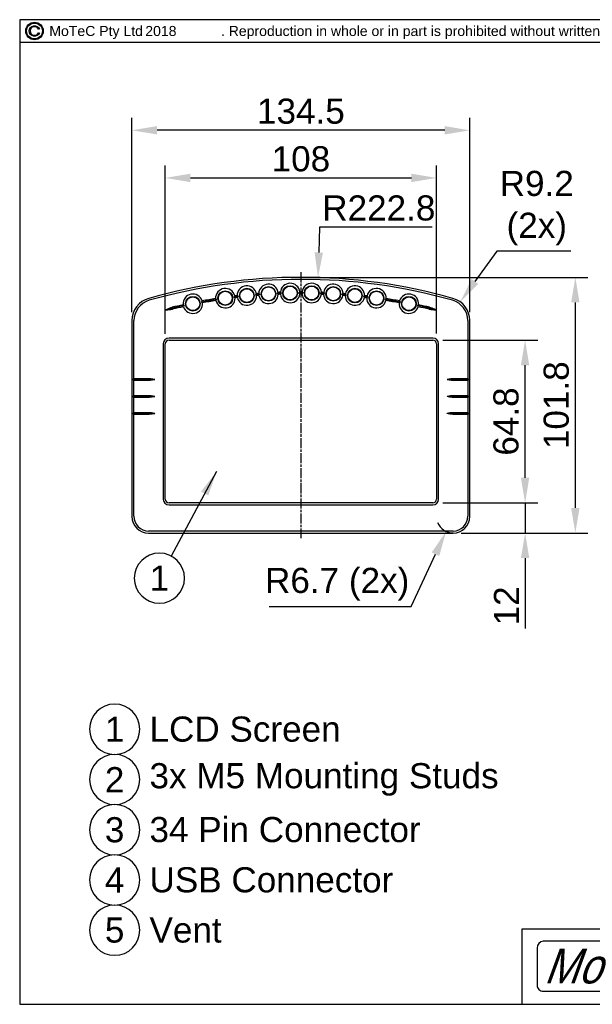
# Model space of a CAD drawing. Extents: x 0 to 283, y 0 to 196.
# Tile 1 of 30: x 0 to 114, y 0 to 196. Entities that reach past the tile are written whole.
import ezdxf
from ezdxf.enums import TextEntityAlignment as Align

# ---------------------------------------------------------------- set-up
doc = ezdxf.new("R2010")
doc.units = 0
doc.linetypes.add('CENTER', pattern=[12, 8, -1, 2, -1])
doc.layers.get('0').update_dxf_attribs({"linetype": 'CONTINUOUS'})
doc.layers.get('DEFPOINTS').update_dxf_attribs({"linetype": 'CONTINUOUS'})
for name, color, linetype in [('BORDER', 3, 'CONTINUOUS'), ('BORDERMOTEC', 5, 'CONTINUOUS'), ('BORDERTEXT', 7, 'CONTINUOUS'), ('CTR', 7, 'CENTER'), ('DIM', 7, 'CONTINUOUS'), ('VISIBLE', 255, 'CONTINUOUS')]:
    doc.layers.add(name, color=color, linetype=linetype)
doc.styles.add('ROMANS', font='romans.shx')
doc.styles.add('SANSSERIF', font='sanss___.ttf')
doc.styles.add('SWISBOBT', font='swissk.ttf', dxfattribs={"width": 0.85, "oblique": 20})
doc.dimstyles.new('ISO-25', dxfattribs={"dimtxt": 2.5, "dimasz": 2.5, "dimexe": 1.25, "dimexo": 1, "dimgap": 0.6, "dimtad": 1, "dimdec": 1, "dimzin": 9, "dimdsep": 46, "dimtxsty": 'SANSSERIF', "dimcen": 0.75, "dimadec": 1, "dimazin": 0, "dimtfac": 1, "dimtdec": 1, "dimtmove": 0, "dimatfit": 3, "dimfxl": 1, "dimarcsym": 0})
doc.dimstyles.new('ISO-25$0', dxfattribs={"dimtxt": 2.5, "dimasz": 2.5, "dimexe": 1.25, "dimexo": 1, "dimgap": 0.6, "dimtad": 1, "dimdec": 1, "dimzin": 9, "dimdsep": 46, "dimtxsty": 'SANSSERIF', "dimcen": 0.75, "dimadec": 1, "dimazin": 0, "dimtfac": 1, "dimtdec": 1, "dimtmove": 0, "dimatfit": 3, "dimfxl": 1, "dimarcsym": 0})
doc.dimstyles.new('ISO-25$4', dxfattribs={"dimtxt": 2.5, "dimasz": 2.5, "dimexe": 1.25, "dimexo": 1, "dimgap": 0.6, "dimtad": 1, "dimtih": 1, "dimtoh": 1, "dimdec": 1, "dimlfac": 4, "dimzin": 1, "dimdsep": 46, "dimtxsty": 'SANSSERIF', "dimcen": 0, "dimadec": 1, "dimazin": 0, "dimtfac": 1, "dimtdec": 1, "dimtofl": 0, "dimtmove": 0, "dimatfit": 3, "dimfxl": 1, "dimarcsym": 0})

# ---------------------------------------------------------------- blocks, each defined once
blk = doc.blocks.new('Motec_Logo')
at = {"layer": 'BORDERMOTEC'}
blk.add_lwpolyline([(34, -3.7), (34, 3.7, 0.381225), (32.8, 5.1), (1.2, 5.1, 0.381225), (0, 3.7), (0, -3.7, 0.414214), (1.2, -4.9), (32.8, -4.9, 0.414214)], format="xyb", close=True, dxfattribs=at)
at = {"layer": 'BORDER', "style": 'SWISBOBT', "oblique": 20, "width": 0.85}
for s, height, p in [('Mo', 6.904, (1.3, 0.1)), ('T', 6.9, (13.66, 0.1)), ('eC', 6.904, (18.73, 0.1))]:
    blk.add_text(s, height=height, dxfattribs=at).set_placement(p, align=Align.MIDDLE_LEFT)
blk = doc.blocks.new('C_Copyright_logo-a')
blk.add_lwpolyline([(0.89, 0.4, 4.655546), (0.89, -0.4), (1.1, -0.4, -5.694743), (1.1, 0.4)], format="xyb", close=True)
for radius in [1.97, 1.77]:
    blk.add_circle((0, 0), radius)
blk = doc.blocks.new('Prof-A4_Motec_Mech_No-Billhead')
at = {"layer": 'BORDER'}
for p, q in [((100, 15), (283, 15)), ((100, 0), (100, 15))]:
    blk.add_line(p, q, dxfattribs=at)
blk.add_lwpolyline([(0, 0), (283, 0), (283, 196), (0, 196)], close=True, dxfattribs=at)
blk.add_lwpolyline([(0, 191.5), (151.5, 191.5), (151.5, 196)], dxfattribs=at)
at = {"layer": 'BORDER', "xscale": 0.8864939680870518, "yscale": 0.8864939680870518, "zscale": 0.8864939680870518}
blk.add_blockref('C_Copyright_logo-a', (2.95, 193.75), dxfattribs=at)
at = {"layer": 'BORDER'}
blk.add_blockref('Motec_Logo', (103, 7.5), dxfattribs=at)
at = {"layer": 'BORDER', "style": 'SANSSERIF'}
blk.add_text('MoTeC Pty Ltd                    . Reproduction in whole or in part is prohibited without written approval from MoTeC Pty Ltd.', height=2, dxfattribs=at).set_placement((5.9, 193.75), align=Align.MIDDLE_LEFT)
at = {"layer": 'BORDERTEXT', "style": 'SANSSERIF', "flags": 4}
blk.add_attdef('2011', (24.99, 192.75), '', height=2, dxfattribs=at)
at = {"layer": 'BORDERTEXT', "style": 'SANSSERIF'}
blk.add_attdef('-2011', (31.82, 192.75), '', height=2, dxfattribs=at)
at = {"layer": 'BORDERTEXT', "style": 'SANSSERIF', "flags": 4}
for tag, p in [('0.15', (214.38, 18.75)), ('0.5%%D', (229.57, 18.75))]:
    blk.add_attdef(tag, text='', height=2.5, dxfattribs=at).set_placement(p, align=Align.MIDDLE_LEFT)
blk.add_attdef('1:2', text='', height=2.5, dxfattribs=at).set_placement((252.64, 18.75), align=Align.MIDDLE)
at = {"layer": 'BORDERTEXT', "style": 'SANSSERIF'}
for tag, height, p in [('TITLE', 3, (193, 11.25)), ('1of1', 2.5, (248, 5.2)), ('SPU88888', 3.5, (270.5, 5.2)), ('22.12.2012', 2.5, (156.74, 3.75)), ('INT', 2.5, (216.24, 3.75)), ('A', 2.5, (232.48, 3.75))]:
    blk.add_attdef(tag, text='', height=height, dxfattribs=at).set_placement(p, align=Align.MIDDLE)
blk = doc.blocks.new('*D25')
at = {"layer": 'DEFPOINTS', "color": 0, "transparency": 16777216}
for p in [(22.35, 173.98), (22.35, 136.52), (89.6, 136.52)]:
    blk.add_point(p, dxfattribs=at)
at = {"layer": 'DIM', "color": 0, "lineweight": -2, "transparency": 16777216}
for p, q in [((22.35, 137.77), (22.35, 176.48)), ((89.6, 137.77), (89.6, 176.48)), ((84.6, 173.98), (27.35, 173.98))]:
    blk.add_line(p, q, dxfattribs=at)
at = {"layer": 'DIM', "color": 0, "transparency": 16777216}
for points in [[(27.35, 174.82), (27.35, 173.15), (22.35, 173.98)], [(84.6, 174.82), (84.6, 173.15), (89.6, 173.98)]]:
    blk.add_solid(points, dxfattribs=at)
at = {"layer": 'DIM', "color": 0, "transparency": 16777216, "insert": (55.97, 177.76), "char_height": 5, "attachment_point": 5, "style": 'SANSSERIF'}
blk.add_mtext('134.5', dxfattribs=at)
blk = doc.blocks.new('*D26')
at = {"layer": 'DEFPOINTS', "color": 0, "transparency": 16777216}
for p in [(82.97, 164.5), (28.97, 131.49), (82.97, 131.5)]:
    blk.add_point(p, dxfattribs=at)
at = {"layer": 'DIM', "color": 0, "lineweight": -2, "transparency": 16777216}
for p, q in [((28.97, 133.49), (28.97, 167)), ((82.97, 133.5), (82.97, 167)), ((33.97, 164.5), (77.97, 164.5))]:
    blk.add_line(p, q, dxfattribs=at)
at = {"layer": 'DIM', "color": 0, "transparency": 16777216}
for points in [[(33.97, 165.34), (33.97, 163.67), (28.97, 164.5)], [(77.97, 165.34), (77.97, 163.67), (82.97, 164.5)]]:
    blk.add_solid(points, dxfattribs=at)
at = {"layer": 'DIM', "color": 0, "transparency": 16777216, "insert": (55.97, 168.28), "char_height": 5, "attachment_point": 5, "style": 'SANSSERIF'}
blk.add_mtext('108', dxfattribs=at)
blk = doc.blocks.new('*D27')
at = {"layer": 'DEFPOINTS', "color": 0, "transparency": 16777216}
for p in [(82.22, 99.81), (85.85, 93.81), (100.6, 93.81)]:
    blk.add_point(p, dxfattribs=at)
at = {"layer": 'DIM', "color": 0, "lineweight": -2, "transparency": 16777216}
for p, q in [((100.6, 104.81), (100.6, 109.81)), ((84.22, 99.81), (103.1, 99.81)), ((100.6, 99.81), (100.6, 93.81)), ((87.85, 93.81), (103.1, 93.81)), ((100.6, 88.81), (100.6, 74.8))]:
    blk.add_line(p, q, dxfattribs=at)
at = {"layer": 'DIM', "color": 0, "transparency": 16777216}
for points in [[(99.76, 104.81), (101.43, 104.81), (100.6, 99.81)], [(99.76, 88.81), (101.43, 88.81), (100.6, 93.81)]]:
    blk.add_solid(points, dxfattribs=at)
at = {"layer": 'DIM', "color": 0, "transparency": 16777216, "insert": (96.9, 79.31), "char_height": 5, "attachment_point": 5, "rotation": 90, "style": 'SANSSERIF'}
blk.add_mtext('12', dxfattribs=at)
blk = doc.blocks.new('*D28')
at = {"layer": 'DEFPOINTS', "color": 0, "transparency": 16777216}
for p in [(82.22, 132.21), (100.6, 132.21), (82.22, 99.81)]:
    blk.add_point(p, dxfattribs=at)
at = {"layer": 'DIM', "color": 0, "lineweight": -2, "transparency": 16777216}
for p, q in [((84.22, 132.21), (103.1, 132.21)), ((100.6, 104.81), (100.6, 127.21)), ((84.22, 99.81), (103.1, 99.81))]:
    blk.add_line(p, q, dxfattribs=at)
at = {"layer": 'DIM', "color": 0, "transparency": 16777216}
for points in [[(99.76, 127.21), (101.43, 127.21), (100.6, 132.21)], [(99.76, 104.81), (101.43, 104.81), (100.6, 99.81)]]:
    blk.add_solid(points, dxfattribs=at)
at = {"layer": 'DIM', "color": 0, "transparency": 16777216, "insert": (96.82, 116.01), "char_height": 5, "attachment_point": 5, "rotation": 90, "style": 'SANSSERIF'}
blk.add_mtext('64.8', dxfattribs=at)
blk = doc.blocks.new('*D29')
at = {"layer": 'DEFPOINTS', "color": 0, "transparency": 16777216}
for p in [(55.97, 144.71), (110.6, 144.71), (85.85, 93.81)]:
    blk.add_point(p, dxfattribs=at)
at = {"layer": 'DIM', "color": 0, "lineweight": -2, "transparency": 16777216}
for p, q in [((57.97, 144.71), (113.1, 144.71)), ((110.6, 98.81), (110.6, 139.71)), ((87.85, 93.81), (113.1, 93.81))]:
    blk.add_line(p, q, dxfattribs=at)
at = {"layer": 'DIM', "color": 0, "transparency": 16777216}
for points in [[(109.76, 139.71), (111.43, 139.71), (110.6, 144.71)], [(109.76, 98.81), (111.43, 98.81), (110.6, 93.81)]]:
    blk.add_solid(points, dxfattribs=at)
at = {"layer": 'DIM', "color": 0, "transparency": 16777216, "insert": (106.82, 119.26), "char_height": 5, "attachment_point": 5, "rotation": 90, "style": 'SANSSERIF'}
blk.add_mtext('101.8', dxfattribs=at)
blk = doc.blocks.new('*D30')
at = {"layer": 'DEFPOINTS', "color": 0, "transparency": 16777216}
for p in [(86.27, 97.14), (84.87, 94.12)]:
    blk.add_point(p, dxfattribs=at)
at = {"layer": 'DIM', "color": 0, "lineweight": -2, "transparency": 16777216}
for p, q in [((77.91, 79.2), (82.75, 89.59)), ((49.67, 79.2), (77.91, 79.2))]:
    blk.add_line(p, q, dxfattribs=at)
blk.add_arc((86.27, 97.14), 3.32, 201.9376, 270, dxfattribs=at)
at = {"layer": 'DIM', "color": 0, "transparency": 16777216}
blk.add_solid([(82, 89.94), (83.51, 89.24), (84.87, 94.12)], dxfattribs=at)
at = {"layer": 'DIM', "color": 0, "transparency": 16777216, "insert": (63.19, 83.63), "char_height": 5, "attachment_point": 5, "style": 'SANSSERIF'}
blk.add_mtext('R6.7 (2x)', dxfattribs=at)
blk = doc.blocks.new('*D31')
at = {"layer": 'DEFPOINTS', "color": 0, "transparency": 16777216}
for p in [(87.69, 139.82), (85, 136.09)]:
    blk.add_point(p, dxfattribs=at)
at = {"layer": 'DIM', "color": 0, "lineweight": -2, "transparency": 16777216}
for p, q in [((94.95, 149.89), (90.61, 143.88)), ((109.69, 149.89), (94.95, 149.89))]:
    blk.add_line(p, q, dxfattribs=at)
at = {"layer": 'DIM', "color": 0, "transparency": 16777216}
blk.add_solid([(89.93, 144.37), (91.29, 143.39), (87.69, 139.82)], dxfattribs=at)
at = {"layer": 'DIM', "color": 0, "transparency": 16777216, "insert": (102.92, 158.49), "char_height": 5, "attachment_point": 5, "style": 'SANSSERIF'}
blk.add_mtext('R9.2\\P(2x)', dxfattribs=at)
blk = doc.blocks.new('*D32')
at = {"layer": 'DEFPOINTS', "color": 0, "transparency": 16777216}
for p in [(59.38, 144.66), (55.97, 33.31)]:
    blk.add_point(p, dxfattribs=at)
at = {"layer": 'DIM', "color": 0, "lineweight": -2, "transparency": 16777216}
for p, q in [((59.68, 154.71), (59.53, 149.66)), ((82.08, 154.71), (59.68, 154.71))]:
    blk.add_line(p, q, dxfattribs=at)
at = {"layer": 'DIM', "color": 0, "transparency": 16777216}
blk.add_solid([(58.7, 149.68), (60.36, 149.63), (59.38, 144.66)], dxfattribs=at)
at = {"layer": 'DIM', "color": 0, "transparency": 16777216, "insert": (71.48, 158.49), "char_height": 5, "attachment_point": 5, "style": 'SANSSERIF'}
blk.add_mtext('R222.8', dxfattribs=at)
blk = doc.blocks.new('billitem_balloon_Motec_wiring')
blk.add_circle((0, 0), 2.5)
at = {"style": 'SANSSERIF'}
blk.add_attdef('1', text='', height=2.5, dxfattribs=at).set_placement((0, 0), align=Align.MIDDLE)

msp = doc.modelspace()

# ---------------------------------------------------------------- linework, layer by layer
at = {"layer": 'CTR', "ltscale": 0.25}
msp.add_line((55.97, 145.7131), (55.97, 92.8131), dxfattribs=at)
at = {"layer": 'VISIBLE'}
for p, q in [((22.345, 136.0935), (22.345, 97.1381)), ((22.745, 124.5831), (22.745, 136.0935)), ((89.195, 136.0935), (89.195, 124.5831)), ((89.595, 97.1381), (89.595, 136.0935)), ((28.57, 131.4631), (28.57, 100.5631)), ((28.97, 100.5631), (28.97, 131.4631)), ((82.22, 132.6131), (29.72, 132.6131)), ((29.72, 132.2131), (82.22, 132.2131)), ((82.97, 131.4631), (82.97, 100.5631)), ((83.37, 100.5631), (83.37, 131.4631)), ((22.545, 124.3831), (22.745, 124.5831)), ((22.745, 124.1831), (22.545, 124.3831)), ((22.545, 124.3831), (25.445, 124.3831)), ((22.745, 124.5831), (25.445, 124.5831)), ((25.445, 124.1831), (22.745, 124.1831)), ((22.745, 121.2081), (22.745, 124.1831)), ((25.445, 124.3831), (26.8733, 124.3831)), ((86.495, 124.3831), (85.0667, 124.3831)), ((86.495, 124.5831), (89.195, 124.5831)), ((89.395, 124.3831), (86.495, 124.3831)), ((89.195, 124.1831), (86.495, 124.1831)), ((89.195, 124.5831), (89.395, 124.3831)), ((89.395, 124.3831), (89.195, 124.1831)), ((89.195, 124.1831), (89.195, 121.2081)), ((22.545, 121.0081), (22.745, 121.2081)), ((22.545, 121.0081), (25.445, 121.0081)), ((22.745, 120.8081), (22.545, 121.0081)), ((22.745, 121.2081), (25.445, 121.2081)), ((22.745, 117.8331), (22.745, 120.8081)), ((25.445, 120.8081), (22.745, 120.8081)), ((25.445, 121.0081), (26.8733, 121.0081)), ((86.495, 121.0081), (85.0667, 121.0081)), ((86.495, 121.2081), (89.195, 121.2081)), ((89.395, 121.0081), (86.495, 121.0081)), ((89.195, 120.8081), (86.495, 120.8081)), ((89.195, 121.2081), (89.395, 121.0081)), ((89.395, 121.0081), (89.195, 120.8081)), ((89.195, 120.8081), (89.195, 117.8331)), ((22.545, 117.6331), (22.745, 117.8331)), ((22.745, 117.4331), (22.545, 117.6331)), ((22.545, 117.6331), (25.445, 117.6331)), ((22.745, 117.8331), (25.445, 117.8331)), ((25.445, 117.6331), (26.8733, 117.6331)), ((86.495, 117.6331), (85.0667, 117.6331)), ((86.495, 117.8331), (89.195, 117.8331)), ((89.395, 117.6331), (86.495, 117.6331)), ((89.195, 117.8331), (89.395, 117.6331)), ((89.395, 117.6331), (89.195, 117.4331)), ((25.445, 117.4331), (22.745, 117.4331)), ((22.745, 97.1381), (22.745, 117.4331)), ((89.195, 117.4331), (86.495, 117.4331)), ((89.195, 117.4331), (89.195, 97.1381)), ((82.22, 99.8131), (29.72, 99.8131)), ((29.72, 99.4131), (82.22, 99.4131)), ((86.27, 94.2131), (25.67, 94.2131)), ((25.67, 93.8131), (86.27, 93.8131))]:
    msp.add_line(p, q, dxfattribs=at)
for centre, radius in [((40.92, 140.5623), 1.4625), ((40.92, 140.5623), 1.4), ((40.92, 140.5623), 1.3778), ((45.22, 141.0782), 1.4625), ((45.22, 141.0782), 1.4), ((45.22, 141.0782), 1.3778), ((49.52, 141.4208), 1.4625), ((49.52, 141.4208), 1.4), ((49.52, 141.4208), 1.3778), ((53.82, 141.5917), 1.4625), ((53.82, 141.5917), 1.4), ((53.82, 141.5917), 1.3778), ((58.12, 141.5917), 1.4625), ((58.12, 141.5917), 1.4), ((58.12, 141.5917), 1.3778), ((62.42, 141.4208), 1.4625), ((62.42, 141.4208), 1.4), ((62.42, 141.4208), 1.3778), ((66.72, 141.0782), 1.4625), ((66.72, 141.0782), 1.4), ((66.72, 141.0782), 1.3778), ((71.02, 140.5623), 1.4625), ((71.02, 140.5623), 1.4), ((71.02, 140.5623), 1.3778), ((34.47, 139.4576), 1.4625), ((34.47, 139.4576), 1.4), ((34.47, 139.4576), 1.3778), ((77.47, 139.4576), 1.4625), ((77.47, 139.4576), 1.4), ((77.47, 139.4576), 1.3778)]:
    msp.add_circle(centre, radius, dxfattribs=at)
for centre, radius, start, end in [((55.97, 33.3092), 111.4039, 74.230995, 105.769005), ((55.97, 33.3092), 111.0039, 74.230995, 105.769005), ((49.52, 141.4208), 1.9375, 8.829693, 177.998805), ((53.82, 141.5917), 1.9375, 6.552914, 175.722054), ((58.12, 141.5917), 1.9375, 4.277946, 173.447086), ((62.42, 141.4208), 1.9375, 2.001195, 171.170307), ((34.47, 139.4576), 1.9375, 16.865764, 186.034555), ((40.92, 140.5623), 1.9375, 13.403231, 182.572203), ((45.22, 141.0782), 1.9375, 11.1119, 180.280956), ((55.97, 33.3092), 108.3039, 94.333445, 94.777233), ((55.97, 33.3092), 108.5039, 94.432838, 94.677839), ((49.52, 141.4208), 1.9375, 189.849191, 356.979308), ((55.97, 33.3092), 108.3039, 92.05668, 92.495054), ((55.97, 33.3092), 108.5039, 92.156073, 92.39566), ((55.97, 33.3092), 108.1039, 92.157956, 92.393777), ((53.82, 141.5917), 1.9375, 187.57244, 354.702529), ((55.97, 33.3092), 108.3039, 89.781711, 90.218289), ((55.97, 33.3092), 108.5039, 89.881105, 90.118895), ((55.97, 33.3092), 108.1039, 89.882987, 90.117013), ((58.12, 141.5917), 1.9375, 185.297471, 352.42756), ((55.97, 33.3092), 108.3039, 87.504946, 87.94332), ((55.97, 33.3092), 108.1039, 87.606223, 87.842044), ((55.97, 33.3092), 108.5039, 87.60434, 87.843927), ((62.42, 141.4208), 1.9375, 183.020692, 350.150809), ((55.97, 33.3092), 108.3039, 85.222767, 85.666555), ((55.97, 33.3092), 108.5039, 85.322161, 85.567162), ((66.72, 141.0782), 1.9375, 359.719044, 168.8881), ((71.02, 140.5623), 1.9375, 357.427797, 166.596769), ((77.47, 139.4576), 1.9375, 353.965445, 163.134236), ((26.945, 136.0935), 4.6, 105.769005, 180), ((26.945, 136.0935), 4.2, 105.769005, 180), ((55.97, 33.3092), 108.5039, 102.468748, 103.659709), ((34.47, 139.4576), 1.9375, 197.884941, 5.015378), ((55.97, 33.3092), 108.3039, 98.906913, 100.530964), ((55.97, 33.3092), 108.5039, 99.006306, 100.431571), ((55.97, 33.3092), 108.1039, 99.008189, 100.429687), ((40.92, 140.5623), 1.9375, 194.422588, 1.552846), ((55.97, 33.3092), 108.3039, 96.615624, 97.068522), ((55.97, 33.3092), 108.5039, 96.715017, 96.969128), ((55.97, 33.3092), 108.1039, 96.7169, 96.967245), ((45.22, 141.0782), 1.9375, 192.131342, 359.261515), ((55.97, 33.3092), 108.1039, 94.434721, 94.675956), ((55.97, 33.3092), 108.1039, 85.324044, 85.565279), ((66.72, 141.0782), 1.9375, 180.738485, 347.868658), ((55.97, 33.3092), 108.3039, 82.931478, 83.384376), ((55.97, 33.3092), 108.1039, 83.032755, 83.2831), ((55.97, 33.3092), 108.5039, 83.030872, 83.284983), ((71.02, 140.5623), 1.9375, 178.447154, 345.577412), ((55.97, 33.3092), 108.3039, 79.469036, 81.093087), ((55.97, 33.3092), 108.1039, 79.570313, 80.991811), ((55.97, 33.3092), 108.5039, 79.568429, 80.993694), ((77.47, 139.4576), 1.9375, 174.984622, 342.115059), ((55.97, 33.3092), 108.5039, 76.340291, 77.531252), ((84.995, 136.0935), 4.2, 0, 74.230995), ((84.995, 136.0935), 4.6, 0, 74.230995), ((55.97, 33.3092), 108.3039, 102.369355, 103.659709), ((55.97, 33.3092), 108.1039, 102.470632, 103.659709), ((55.97, 33.3092), 108.3039, 76.340291, 77.630645), ((55.97, 33.3092), 108.1039, 76.340291, 77.529368), ((29.72, 131.4631), 1.15, 90, 180), ((29.72, 131.4631), 0.75, 90, 180), ((82.22, 131.4631), 1.15, 0, 90), ((82.22, 131.4631), 0.75, 0, 90), ((29.72, 100.5631), 1.15, 180, 270), ((29.72, 100.5631), 0.75, 180, 270), ((82.22, 100.5631), 0.75, 270, 0), ((82.22, 100.5631), 1.15, 270, 0), ((55.97, 99.8631), 1.25, 180, 182.292443), ((25.67, 97.1381), 3.325, 180, 270), ((25.67, 97.1381), 2.925, 180, 270), ((86.27, 97.1381), 3.325, 270, 0), ((86.27, 97.1381), 2.925, 270, 0)]:
    msp.add_arc(centre, radius, start, end, dxfattribs=at)
for points in [[(47.158, 141.0536), (47.0906, 141.1162), (47.0215, 141.1774), (46.9503, 141.2369)], [(47.7864, 141.3035), (47.7256, 141.2335), (47.667, 141.1622), (47.6104, 141.0897)], [(51.4554, 141.3191), (51.3906, 141.3843), (51.324, 141.4481), (51.2553, 141.5104)], [(52.0831, 141.5433), (52.0196, 141.4758), (51.9582, 141.4069), (51.8988, 141.3367)], [(55.7499, 141.4132), (55.6877, 141.4809), (55.6236, 141.5474), (55.5575, 141.6123)], [(56.3826, 141.6123), (56.3164, 141.5474), (56.2523, 141.4809), (56.1902, 141.4132)], [(60.0413, 141.3367), (59.9818, 141.4069), (59.9205, 141.4758), (59.8569, 141.5433)], [(60.6848, 141.5104), (60.6161, 141.4481), (60.5494, 141.3843), (60.4846, 141.3191)], [(64.3296, 141.0897), (64.273, 141.1622), (64.2144, 141.2335), (64.1536, 141.3035)], [(64.9897, 141.2369), (64.9186, 141.1774), (64.8494, 141.1162), (64.7821, 141.0536)], [(36.4007, 139.6274), (36.3274, 139.6829), (36.2524, 139.7368), (36.1757, 139.7889)], [(39.2013, 140.3071), (39.1463, 140.2324), (39.0935, 140.1567), (39.0429, 140.0799)], [(42.8574, 140.6152), (42.7876, 140.675), (42.7161, 140.7334), (42.6426, 140.79)], [(43.4925, 140.8919), (43.4345, 140.8196), (43.3788, 140.746), (43.3251, 140.6713)], [(68.6149, 140.6713), (68.5612, 140.746), (68.5055, 140.8196), (68.4476, 140.8919)], [(69.2974, 140.79), (69.224, 140.7334), (69.1524, 140.675), (69.0826, 140.6152)], [(72.8971, 140.0799), (72.8465, 140.1567), (72.7938, 140.2324), (72.7387, 140.3071)], [(75.7643, 139.7889), (75.6876, 139.7368), (75.6127, 139.6829), (75.5394, 139.6274)], [(30.3935, 138.5497), (29.9279, 138.4366), (29.442, 138.3149), (28.9692, 138.1935)], [(32.7698, 139.099), (32.7194, 139.0212), (32.6714, 138.9424), (32.6255, 138.8627)], [(79.3146, 138.8627), (79.2687, 138.9424), (79.2206, 139.0212), (79.1702, 139.099)], [(82.9708, 138.1935), (82.498, 138.3149), (82.0122, 138.4366), (81.5465, 138.5497)]]:
    msp.add_open_spline(points, degree=3, dxfattribs=at)
for points, knots in [([(46.9504, 141.2368), (46.9854, 141.2785), (47.0195, 141.3207), (47.076, 141.3925), (47.0988, 141.422), (47.1212, 141.4516)], [2.3763828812, 2.3763828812, 2.3763828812, 2.3763828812, 2.4167345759, 2.4167345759, 2.4445726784, 2.4445726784, 2.4445726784, 2.4445726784]), ([(47.5837, 141.4885), (47.6105, 141.4628), (47.6377, 141.4373), (47.7049, 141.3753), (47.7452, 141.3391), (47.7863, 141.3034)], [1.4462099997, 1.4462099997, 1.4462099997, 1.4462099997, 1.474047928, 1.474047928, 1.5143998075, 1.5143998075, 1.5143998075, 1.5143998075]), ([(51.2554, 141.5103), (51.2919, 141.5507), (51.3277, 141.5914), (51.3871, 141.661), (51.411, 141.6895), (51.4346, 141.7182)], [2.3763827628, 2.3763827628, 2.3763827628, 2.3763827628, 2.4167346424, 2.4167346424, 2.4445725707, 2.4445725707, 2.4445725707, 2.4445725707]), ([(51.8879, 141.7363), (51.9137, 141.7095), (51.9398, 141.6829), (52.0045, 141.6183), (52.0434, 141.5805), (52.083, 141.5432)], [1.4462100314, 1.4462100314, 1.4462100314, 1.4462100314, 1.4740478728, 1.4740478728, 1.5143998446, 1.5143998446, 1.5143998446, 1.5143998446]), ([(55.5576, 141.6122), (55.5957, 141.6511), (55.633, 141.6904), (55.6951, 141.7575), (55.7202, 141.7851), (55.7449, 141.8128)], [2.3763827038, 2.3763827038, 2.3763827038, 2.3763827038, 2.4167346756, 2.4167346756, 2.444572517, 2.444572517, 2.444572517, 2.444572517]), ([(56.1951, 141.8128), (56.2199, 141.7851), (56.2449, 141.7575), (56.307, 141.6904), (56.3443, 141.6511), (56.3825, 141.6122)], [1.4462100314, 1.4462100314, 1.4462100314, 1.4462100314, 1.4740478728, 1.4740478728, 1.5143998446, 1.5143998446, 1.5143998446, 1.5143998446]), ([(59.857, 141.5432), (59.8967, 141.5805), (59.9355, 141.6183), (60.0002, 141.6829), (60.0263, 141.7095), (60.0521, 141.7363)], [2.3763827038, 2.3763827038, 2.3763827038, 2.3763827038, 2.4167346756, 2.4167346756, 2.444572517, 2.444572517, 2.444572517, 2.444572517]), ([(60.5054, 141.7182), (60.5291, 141.6895), (60.553, 141.661), (60.6123, 141.5914), (60.6481, 141.5507), (60.6846, 141.5103)], [1.4462099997, 1.4462099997, 1.4462099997, 1.4462099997, 1.474047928, 1.474047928, 1.5143998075, 1.5143998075, 1.5143998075, 1.5143998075]), ([(64.1537, 141.3034), (64.1948, 141.3391), (64.2352, 141.3753), (64.3024, 141.4373), (64.3295, 141.4628), (64.3564, 141.4885)], [2.3763827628, 2.3763827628, 2.3763827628, 2.3763827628, 2.4167346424, 2.4167346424, 2.4445725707, 2.4445725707, 2.4445725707, 2.4445725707]), ([(64.8188, 141.4516), (64.8413, 141.422), (64.864, 141.3925), (64.9206, 141.3207), (64.9547, 141.2785), (64.9896, 141.2368)], [1.4462099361, 1.4462099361, 1.4462099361, 1.4462099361, 1.4740480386, 1.4740480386, 1.5143997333, 1.5143997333, 1.5143997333, 1.5143997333]), ([(32.5432, 139.2539), (32.5734, 139.2322), (32.6039, 139.2107), (32.6791, 139.1588), (32.7241, 139.1285), (32.7698, 139.0989)], [1.4462096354, 1.4462096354, 1.4462096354, 1.4462096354, 1.4740485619, 1.4740485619, 1.5143993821, 1.5143993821, 1.5143993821, 1.5143993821]), ([(36.1758, 139.7888), (36.2064, 139.8338), (36.2361, 139.8792), (36.2852, 139.9563), (36.3048, 139.988), (36.3242, 140.0197)], [2.3763834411, 2.3763834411, 2.3763834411, 2.3763834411, 2.4167342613, 2.4167342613, 2.4445731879, 2.4445731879, 2.4445731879, 2.4445731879]), ([(38.9844, 140.4753), (39.0133, 140.4518), (39.0423, 140.4286), (39.1143, 140.3722), (39.1574, 140.3393), (39.2012, 140.3069)], [1.4462098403, 1.4462098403, 1.4462098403, 1.4462098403, 1.4740482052, 1.4740482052, 1.5143996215, 1.5143996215, 1.5143996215, 1.5143996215]), ([(42.6427, 140.7899), (42.6759, 140.833), (42.7083, 140.8765), (42.762, 140.9505), (42.7835, 140.9809), (42.8048, 141.0114)], [2.3763830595, 2.3763830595, 2.3763830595, 2.3763830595, 2.4167344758, 2.4167344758, 2.4445728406, 2.4445728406, 2.4445728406, 2.4445728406]), ([(43.2825, 141.0687), (43.3104, 141.0441), (43.3385, 141.0197), (43.4081, 140.9605), (43.4499, 140.9259), (43.4924, 140.8918)], [1.4462099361, 1.4462099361, 1.4462099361, 1.4462099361, 1.4740480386, 1.4740480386, 1.5143997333, 1.5143997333, 1.5143997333, 1.5143997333]), ([(68.4477, 140.8918), (68.4901, 140.9259), (68.5319, 140.9605), (68.6015, 141.0197), (68.6297, 141.0441), (68.6575, 141.0687)], [2.3763828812, 2.3763828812, 2.3763828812, 2.3763828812, 2.4167345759, 2.4167345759, 2.4445726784, 2.4445726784, 2.4445726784, 2.4445726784]), ([(69.1353, 141.0114), (69.1565, 140.9809), (69.1781, 140.9505), (69.2317, 140.8765), (69.2641, 140.833), (69.2973, 140.7899)], [1.4462098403, 1.4462098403, 1.4462098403, 1.4462098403, 1.4740482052, 1.4740482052, 1.5143996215, 1.5143996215, 1.5143996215, 1.5143996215]), ([(72.7388, 140.3069), (72.7826, 140.3393), (72.8257, 140.3722), (72.8977, 140.4286), (72.9268, 140.4518), (72.9556, 140.4753)], [2.3763830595, 2.3763830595, 2.3763830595, 2.3763830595, 2.4167344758, 2.4167344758, 2.4445728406, 2.4445728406, 2.4445728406, 2.4445728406]), ([(75.6158, 140.0197), (75.6352, 139.988), (75.6549, 139.9563), (75.7039, 139.8792), (75.7336, 139.8338), (75.7642, 139.7888)], [1.4462096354, 1.4462096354, 1.4462096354, 1.4462096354, 1.4740485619, 1.4740485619, 1.5143993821, 1.5143993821, 1.5143993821, 1.5143993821]), ([(79.1703, 139.0989), (79.2159, 139.1285), (79.261, 139.1588), (79.3362, 139.2107), (79.3666, 139.2322), (79.3968, 139.2539)], [2.3763834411, 2.3763834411, 2.3763834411, 2.3763834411, 2.4167342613, 2.4167342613, 2.4445731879, 2.4445731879, 2.4445731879, 2.4445731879]), ([(28.9701, 138.1939), (29.2406, 138.3449), (29.522, 138.4762), (29.907, 138.6164), (30.0021, 138.648), (30.1419, 138.6899), (30.1859, 138.7024), (30.2686, 138.7247), (30.3074, 138.7346), (30.3463, 138.7441)], [0, 0, 0, 0, 0.185877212, 0.185877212, 0.246045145, 0.246045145, 0.273507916, 0.273507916, 0.297539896, 0.297539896, 0.297539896, 0.297539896]), ([(30.4407, 138.3554), (30.3814, 138.341), (30.3219, 138.3276), (30.1761, 138.2974), (30.0895, 138.2817), (29.8227, 138.2395), (29.6413, 138.2196), (29.2966, 138.1969), (29.1333, 138.1925), (28.9701, 138.1939)], [0, 0, 0, 0, 0.03661871, 0.03661871, 0.089359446, 0.089359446, 0.198736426, 0.198736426, 0.296682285, 0.296682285, 0.296682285, 0.296682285]), ([(82.9699, 138.1939), (82.6614, 138.1913), (82.3529, 138.2093), (81.9482, 138.2654), (81.8492, 138.2817), (81.7058, 138.3093), (81.661, 138.3186), (81.5772, 138.3369), (81.5382, 138.3459), (81.4993, 138.3554)], [0, 0, 0, 0, 0.185125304, 0.185125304, 0.245335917, 0.245335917, 0.272812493, 0.272812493, 0.296857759, 0.296857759, 0.296857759, 0.296857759]), ([(81.5937, 138.7441), (81.6531, 138.7297), (81.7121, 138.7141), (81.8555, 138.6735), (81.9395, 138.6472), (82.1958, 138.5599), (82.3657, 138.4919), (82.6809, 138.348), (82.827, 138.2737), (82.9699, 138.1939)], [0, 0, 0, 0, 0.036625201, 0.036625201, 0.089434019, 0.089434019, 0.199072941, 0.199072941, 0.297287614, 0.297287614, 0.297287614, 0.297287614])]:
    msp.add_open_spline(points, degree=3, knots=knots, dxfattribs=at)
for points, weights in [([(25.445, 124.5831), (26.1452, 124.5831), (26.8733, 124.3831)], [1.02, 1.02, 1]), ([(26.8733, 124.3831), (26.1452, 124.1831), (25.445, 124.1831)], [1, 1.02, 1.02]), ([(85.0667, 124.3831), (85.7949, 124.5831), (86.495, 124.5831)], [1, 1.02, 1.02]), ([(86.495, 124.1831), (85.7949, 124.1831), (85.0667, 124.3831)], [1.02, 1.02, 1]), ([(25.445, 121.2081), (26.1452, 121.2081), (26.8733, 121.0081)], [1.02, 1.02, 1]), ([(26.8733, 121.0081), (26.1452, 120.8081), (25.445, 120.8081)], [1, 1.02, 1.02]), ([(85.0667, 121.0081), (85.7949, 121.2081), (86.495, 121.2081)], [1, 1.02, 1.02]), ([(86.495, 120.8081), (85.7949, 120.8081), (85.0667, 121.0081)], [1.02, 1.02, 1]), ([(25.445, 117.8331), (26.1452, 117.8331), (26.8733, 117.6331)], [1.02, 1.02, 1]), ([(26.8733, 117.6331), (26.1452, 117.4331), (25.445, 117.4331)], [1, 1.02, 1.02]), ([(85.0667, 117.6331), (85.7949, 117.8331), (86.495, 117.8331)], [1, 1.02, 1.02]), ([(86.495, 117.4331), (85.7949, 117.4331), (85.0667, 117.6331)], [1.02, 1.02, 1])]:
    msp.add_rational_spline(points, weights, degree=2, dxfattribs=at)

# ---------------------------------------------------------------- block references
at = {"layer": 'DIM'}
ref = msp.add_blockref('Prof-A4_Motec_Mech_No-Billhead', (0, 0), dxfattribs=at)
ref.add_attrib('2011', '2018', (24.9942, 192.75), dxfattribs={"layer": 'BORDERTEXT', "height": 2, "style": 'SANSSERIF'})
ref = msp.add_blockref('billitem_balloon_Motec_wiring', (27.8145, 84.8295), dxfattribs=dict(at, xscale=-2, yscale=2, rotation=180))
ref.add_attrib('1', '1', dxfattribs={"layer": '0', "height": 5, "style": 'SANSSERIF'}).set_placement((27.8145, 84.8295), align=Align.MIDDLE)
ref = msp.add_blockref('billitem_balloon_Motec_wiring', (18.8982, 54.7515), dxfattribs=dict(at, xscale=-2, yscale=2, rotation=180))
ref.add_attrib('1', '1', dxfattribs={"layer": '0', "height": 5, "style": 'SANSSERIF'}).set_placement((18.8982, 54.7515), align=Align.MIDDLE)
ref = msp.add_blockref('billitem_balloon_Motec_wiring', (18.8982, 44.7515), dxfattribs=dict(at, xscale=-2, yscale=2, rotation=180))
ref.add_attrib('1', '2', dxfattribs={"layer": '0', "height": 5, "style": 'SANSSERIF'}).set_placement((18.8982, 44.7515), align=Align.MIDDLE)
ref = msp.add_blockref('billitem_balloon_Motec_wiring', (18.8982, 34.7515), dxfattribs=dict(at, xscale=-2, yscale=2, rotation=180))
ref.add_attrib('1', '3', dxfattribs={"layer": '0', "height": 5, "style": 'SANSSERIF'}).set_placement((18.8982, 34.7515), align=Align.MIDDLE)
ref = msp.add_blockref('billitem_balloon_Motec_wiring', (18.8982, 24.7515), dxfattribs=dict(at, xscale=-2, yscale=2, rotation=180))
ref.add_attrib('1', '4', dxfattribs={"layer": '0', "height": 5, "style": 'SANSSERIF'}).set_placement((18.8982, 24.7515), align=Align.MIDDLE)
ref = msp.add_blockref('billitem_balloon_Motec_wiring', (18.8982, 14.7515), dxfattribs=dict(at, xscale=-2, yscale=2, rotation=180))
ref.add_attrib('1', '5', dxfattribs={"layer": '0', "height": 5, "style": 'SANSSERIF'}).set_placement((18.8982, 14.7515), align=Align.MIDDLE)

# ---------------------------------------------------------------- texts
at = {"layer": 'DIM', "char_height": 5, "attachment_point": 4, "style": 'ROMANS'}
for s, insert in [('{\\fSansSerif|b0|i0|c2|p2; LCD Screen}', (23.8982, 54.7515)), ('{\\fSansSerif|b0|i0|c2|p2; 3x M5 Mounting Studs}', (23.8982, 44.7515)), ('{\\fSansSerif|b0|i0|c2|p2; 34 Pin Connector}', (23.8982, 34.7515)), ('{\\fSansSerif|b0|i0|c2|p2; USB Connector}', (23.8982, 24.7515)), ('{\\fSansSerif|b0|i0|c2|p2; Vent}', (23.8982, 14.7515))]:
    msp.add_mtext_dynamic_manual_height_columns(s, width=98.580509, gutter_width=12.5, heights=[0], dxfattribs=dict(at, insert=insert))

# ---------------------------------------------------------------- dimensions: what is measured, and where the dimension line sits
at = {"layer": 'DIM'}
dim = msp.add_linear_dim(base=(22.345, 173.982), p1=(89.595, 136.5185), p2=(22.345, 136.5185), dimstyle='ISO-25$0', override={"dimscale": 2, "dimexo": 0.625, "dimlfac": 2}, dxfattribs=at)
dim.commit()
dim.dimension.update_dxf_attribs({"geometry": '*D25', "text_midpoint": (55.97, 177.7609)})
dim = msp.add_linear_dim(base=(82.9691, 164.5019), p1=(28.97, 131.4881), p2=(82.9691, 131.5005), dimstyle='ISO-25$0', override={"dimscale": 2, "dimlfac": 2, "dimsah": 1}, dxfattribs=at)
dim.commit()
dim.dimension.update_dxf_attribs({"geometry": '*D26', "text_midpoint": (55.9695, 164.5019), "dimtype": 160})
dim = msp.add_radius_dim(center=(84.995, 136.0935), mpoint=(87.6855, 139.8247), text='<>\\P(2x)', dimstyle='ISO-25$4', override={"dimscale": 2, "dimlfac": 2}, dxfattribs=at)
dim.commit()
dim.dimension.update_dxf_attribs({"geometry": '*D31', "text_midpoint": (102.9164, 149.8946), "dimtype": 164})
dim = msp.add_radius_dim(center=(55.97, 33.3092), mpoint=(59.3765, 144.661), dimstyle='ISO-25$4', override={"dimscale": 2, "dimlfac": 2}, dxfattribs=at)
dim.commit()
dim.dimension.update_dxf_attribs({"geometry": '*D32', "text_midpoint": (71.4807, 154.7131), "dimtype": 164})
for base, p1, p2, override, picture, middle in [((110.595, 144.7131), (85.845, 93.8131), (55.97, 144.7131), {"dimscale": 2, "dimlfac": 2}, '*D29', (106.8196, 119.2631)), ((100.595, 132.2131), (82.22, 99.8131), (82.22, 132.2131), {"dimscale": 2, "dimlfac": 2}, '*D28', (96.8161, 116.0131)), ((100.595, 93.8131), (82.22, 99.8131), (85.845, 93.8131), {"dimscale": 2, "dimdec": 2, "dimlfac": 2}, '*D27', (96.895, 79.3072))]:
    dim = msp.add_linear_dim(base=base, p1=p1, p2=p2, angle=90, dimstyle='ISO-25$0', override=override, dxfattribs=at)
    dim.commit()
    dim.dimension.update_dxf_attribs({"geometry": picture, "text_midpoint": middle})
dim = msp.add_radius_dim(center=(86.270014, 97.138078), mpoint=(84.865711, 94.124184), text='<> (2x)', dimstyle='ISO-25$4', override={"dimscale": 2, "dimlfac": 2}, dxfattribs=at)
dim.commit()
dim.dimension.update_dxf_attribs({"geometry": '*D30', "text_midpoint": (63.191552, 83.633907)})

# ---------------------------------------------------------------- leaders
msp.add_leader([(39.1753, 106.0661), (30.173, 89.2383)], dimstyle='ISO-25', override={"dimasz": 5}, dxfattribs=at)

doc.saveas('drawing.dxf')
